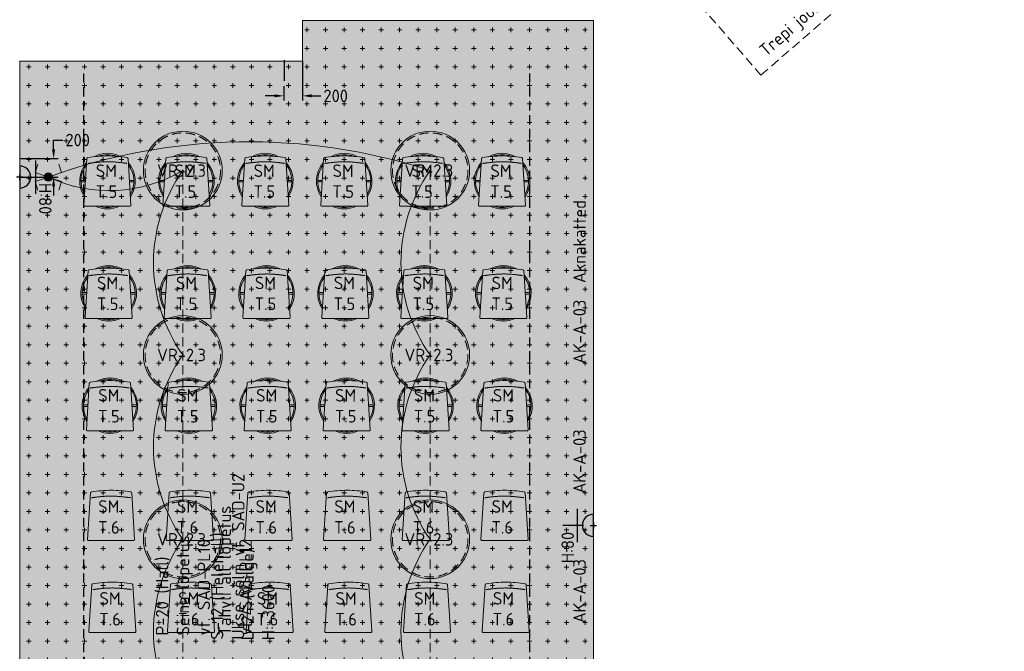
# Model space of a CAD drawing. Header units: millimetres. Extents: x 102382 to 164490, y 45733 to 103316.
# Tile 52 of 183: x 133100 to 143725, y 60490 to 67309. Entities that reach past the tile are written whole.
import ezdxf

# ---------------------------------------------------------------- set-up
doc = ezdxf.new("R2010")
doc.units = ezdxf.units.MM
doc.linetypes.add('Center', pattern=[4, 2.5, -0.5, 0.5, -0.5])
doc.linetypes.add('Hidden 100.00_ 50.00', pattern=[150, 100, -50])
doc.layers.get('0').update_dxf_attribs({"true_color": 0x000000})
for name, color, linetype, true_color in [('_SA-ELEKTER_pistikupesad', 7, 'Continuous', 0x9900cc), ('_SA-MÄRKUSED', 1, 'Continuous', 0xff0000), ('_SA-SISUSTUS_abi', 7, 'Continuous', 0x7f4f3f)]:
    doc.layers.add(name, color=color, linetype=linetype, true_color=true_color)
for name, color, linetype, lineweight, true_color in [('_SA-ELEKTER_tekst', 7, 'Continuous', 9, 0x9900cc), ('_SA-LAGI', 7, 'Continuous', 9, 0x5b5b5b), ('_SA-LAGI_hatch', 7, 'Continuous', 5, 0x787878), ('_SA-LAGI_tekst', 7, 'Continuous', 0, 0x7f4f3f), ('_SA-PORAND', 7, 'Continuous', 9, 0x5b5b5b), ('_SA-PORAND_hatch', 254, 'Continuous', 9, 0xbebebe), ('_SA-PORAND_tekst', 7, 'Continuous', 9, 0x5b5b5b), ('_SA-SEIN_tekst', 250, 'Continuous', 0, 0x333333), ('_SA-SISUSTUS_lahtine', 7, 'Continuous', 18, 0x7f4f3f), ('_SA-SISUSTUS_tekst', 7, 'Continuous', 0, 0x7f4f3f), ('_SA-TREPP_tekst', 7, 'Continuous', 0, 0x000000), ('_SA-VALGUSTUS', 20, 'Continuous', 13, 0xff3f00), ('_SA-VALGUSTUS_abi', 7, 'Center', 0, 0xff9f7f), ('_SA-VALGUSTUS_DIM', 240, 'Continuous', 13, 0xff003f), ('_SA-VALGUSTUS_lulitid', 240, 'Continuous', 9, 0xff003f), ('_SA-VALGUSTUS_valgusgrupid', 240, 'Continuous', 9, 0xff003f)]:
    doc.layers.add(name, color=color, linetype=linetype, lineweight=lineweight, true_color=true_color)
doc.styles.add('DIN Pro Light-Light', font='txt')
doc.styles.add('DIN Pro Medium-Medium', font='txt')
doc.dimstyles.new('INP_100_DIM', dxfattribs={"dimtxt": 135, "dimasz": 100, "dimexe": 50, "dimexo": 0.5, "dimgap": 20, "dimtad": 0, "dimtih": 1, "dimtoh": 1, "dimdec": 0, "dimzin": 1, "dimdsep": 46, "dimtxsty": 'DIN Pro Light-Light', "dimcen": 2.5, "dimadec": 1, "dimazin": 1, "dimtfac": 1, "dimtdec": 4, "dimtix": 1, "dimtofl": 0, "dimtmove": 1, "dimatfit": 3, "dimfxl": 1, "dimtolj": 1, "dimtzin": 1, "dimarcsym": 0})

# ---------------------------------------------------------------- blocks, each defined once
blk = doc.blocks.new('*D41')
at = {"layer": '_SA-VALGUSTUS_DIM', "color": 0, "lineweight": -2}
for p, q in [((136150, 66863), (136150, 66437)), ((135950, 66592), (135950, 66437)), ((135850, 66487), (135750, 66487)), ((136250, 66487), (136350, 66487))]:
    blk.add_line(p, q, dxfattribs=at)
at = {"layer": '_SA-VALGUSTUS_DIM', "color": 0}
for points in [[(135850, 66471), (135850, 66504), (135950, 66487)], [(136250, 66504), (136250, 66471), (136150, 66487)]]:
    blk.add_solid(points, dxfattribs=at)
at = {"layer": 'Defpoints', "color": 0}
for p in [(136150, 66863), (135950, 66593), (136150, 66487)]:
    blk.add_point(p, dxfattribs=at)
at = {"layer": '_SA-VALGUSTUS_DIM', "color": 0, "insert": (136510, 66487), "char_height": 135, "attachment_point": 5, "style": 'DIN Pro Light-Light'}
blk.add_mtext('\\A1;200', dxfattribs=at)
blk = doc.blocks.new('*D45')
at = {"layer": '_SA-VALGUSTUS_DIM', "color": 0, "lineweight": -2}
for p, q in [((133466, 66010), (133566, 66010)), ((133466, 65910), (133466, 66010)), ((133100, 65810), (133516, 65810)), ((133100, 65610), (133516, 65610)), ((133466, 65510), (133466, 65410))]:
    blk.add_line(p, q, dxfattribs=at)
at = {"layer": '_SA-VALGUSTUS_DIM', "color": 0}
for points in [[(133449, 65910), (133483, 65910), (133466, 65810)], [(133483, 65510), (133449, 65510), (133466, 65610)]]:
    blk.add_solid(points, dxfattribs=at)
at = {"layer": 'Defpoints', "color": 0}
for p in [(133100, 65810), (133466, 65810), (133100, 65610)]:
    blk.add_point(p, dxfattribs=at)
at = {"layer": '_SA-VALGUSTUS_DIM', "color": 0, "insert": (133726, 66010), "char_height": 135, "attachment_point": 5, "style": 'DIN Pro Light-Light'}
blk.add_mtext('\\A1;200', dxfattribs=at)
blk = doc.blocks.new('VR-2.3')
at = {"color": 0}
blk.add_circle((0, 0), 425, dxfattribs=at)
at = {"color": 0, "linetype": 'Hidden 100.00_ 50.00', "lineweight": -2}
blk.add_circle((0, 0), 407, dxfattribs=at)
at = {"color": 0, "lineweight": -2, "insert": (-277, 67), "char_height": 135, "width": 1378.03, "attachment_point": 1, "style": 'DIN Pro Medium-Medium'}
blk.add_mtext('VR-2.3', dxfattribs=at)
blk = doc.blocks.new('SM-T.6')
at = {"color": 0, "lineweight": -2}
blk.add_lwpolyline([(-255, -530, 0.43317), (-243, -543), (241, -543, 0.43317), (253, -530), (221, -29), (221, -29), (221, -29), (221, -29), (221, -29), (221, -28), (221, -28), (221, -28), (221, -28), (221, -27), (220, -27), (220, -27), (220, -27), (220, -26), (220, -26), (220, -26), (220, -26), (220, -25), (220, -25), (220, -25), (220, -25), (219, -25), (219, -24), (219, -24), (219, -24), (219, -24), (219, -23), (219, -23), (218, -23), (218, -23), (218, -23), (218, -22), (218, -22), (218, -22), (217, -22), (217, -22), (217, -22), (217, -21), (217, -21), (217, -21), (216, -21), (216, -21), (216, -21), (216, -20), (216, -20), (215, -20), (215, -20), (215, -20), (215, -20), (214, -20), (214, -20), (214, -19), (214, -19), (214, -19), (213, -19), (213, -19), (213, -19), (213, -19), (212, -19), (212, -19), (212, -19), (212, -19), (211, -19), (211, -19), (211, -18), (185, -14), (158, -10), (132, -7), (106, -5), (79, -3), (53, -1), (26, 0), (0, 0), (-27, 0), (-54, -1), (-81, -3), (-107, -5), (-134, -7), (-160, -10), (-187, -14), (-213, -18), (-213, -19), (-213, -19), (-214, -19), (-214, -19), (-214, -19), (-214, -19), (-215, -19), (-215, -19), (-215, -19), (-215, -19), (-216, -19), (-216, -19), (-216, -19), (-216, -20), (-216, -20), (-217, -20), (-217, -20), (-217, -20), (-217, -20), (-218, -20), (-218, -20), (-218, -21), (-218, -21), (-218, -21), (-219, -21), (-219, -21), (-219, -21), (-219, -22), (-219, -22), (-219, -22), (-220, -22), (-220, -22), (-220, -22), (-220, -23), (-220, -23), (-220, -23), (-221, -23), (-221, -23), (-221, -24), (-221, -24), (-221, -24), (-221, -24), (-221, -25), (-222, -25), (-222, -25), (-222, -25), (-222, -25), (-222, -26), (-222, -26), (-222, -26), (-222, -26), (-222, -27), (-222, -27), (-222, -27), (-223, -27), (-223, -28), (-223, -28), (-223, -28), (-223, -28), (-223, -29), (-223, -29), (-223, -29), (-223, -29), (-223, -29)], format="xyb", close=True, dxfattribs=at)
blk.add_open_spline([(-213, -81), (-161, -73), (-56, -63), (49, -63), (154, -73), (207, -80)], degree=2, dxfattribs=at)
at = {"color": 0, "linetype": 'ByBlock', "lineweight": -2, "insert": (-139, -107), "char_height": 135, "width": 767.21, "attachment_point": 1, "rotation": 359.5198, "style": 'DIN Pro Medium-Medium'}
blk.add_mtext('{\\fDIN Pro;SM}\\P{\\fDIN Pro;T.6}\\P', dxfattribs=at)
blk = doc.blocks.new('SM-T.5')
at = {"color": 0, "lineweight": -2}
for p, q in [((-7, -14), (-7, -28)), ((9, -14), (9, -28)), ((-286, -292), (-237, -292)), ((-286, -308), (-238, -308)), ((237, -292), (286, -292)), ((238, -308), (286, -308)), ((-7, -572), (-7, -586)), ((9, -572), (9, -586))]:
    blk.add_line(p, q, dxfattribs=at)
blk.add_lwpolyline([(-254, -559, 0.43317), (-242, -572), (242, -572, 0.43317), (254, -559), (222, -58), (222, -58), (222, -57), (222, -57), (222, -57), (222, -57), (222, -57), (222, -56), (222, -56), (222, -56), (221, -56), (221, -55), (221, -55), (221, -55), (221, -55), (221, -54), (221, -54), (221, -54), (221, -54), (221, -53), (221, -53), (220, -53), (220, -53), (220, -53), (220, -52), (220, -52), (220, -52), (220, -52), (220, -52), (219, -51), (219, -51), (219, -51), (219, -51), (219, -51), (219, -50), (218, -50), (218, -50), (218, -50), (218, -50), (218, -49), (217, -49), (217, -49), (217, -49), (217, -49), (217, -49), (216, -49), (216, -48), (216, -48), (216, -48), (215, -48), (215, -48), (215, -48), (215, -48), (215, -48), (214, -48), (214, -48), (214, -47), (214, -47), (213, -47), (213, -47), (213, -47), (213, -47), (213, -47), (212, -47), (212, -47), (186, -43), (160, -39), (133, -36), (107, -33), (80, -31), (54, -30), (28, -29), (1, -28), (-26, -29), (-53, -30), (-80, -31), (-106, -33), (-133, -36), (-159, -39), (-186, -43), (-212, -47), (-212, -47), (-212, -47), (-213, -47), (-213, -47), (-213, -47), (-213, -47), (-214, -47), (-214, -47), (-214, -48), (-214, -48), (-215, -48), (-215, -48), (-215, -48), (-215, -48), (-215, -48), (-216, -48), (-216, -48), (-216, -48), (-216, -49), (-216, -49), (-217, -49), (-217, -49), (-217, -49), (-217, -49), (-218, -49), (-218, -50), (-218, -50), (-218, -50), (-218, -50), (-218, -50), (-219, -51), (-219, -51), (-219, -51), (-219, -51), (-219, -51), (-219, -52), (-220, -52), (-220, -52), (-220, -52), (-220, -52), (-220, -53), (-220, -53), (-220, -53), (-221, -53), (-221, -53), (-221, -54), (-221, -54), (-221, -54), (-221, -54), (-221, -55), (-221, -55), (-221, -55), (-221, -55), (-221, -56), (-221, -56), (-222, -56), (-222, -56), (-222, -57), (-222, -57), (-222, -57), (-222, -57), (-222, -57), (-222, -58), (-222, -58)], format="xyb", close=True, dxfattribs=at)
for radius, start, end in [(300, 61.2594, 118.7531), (300, 138.4815, 214.1519), (286, 69.2725, 110.7607), (300, 325.8481, 41.5185), (286, 142.2864, 210.347), (286, 329.653, 37.7136), (300, 244.8399, 295.1601), (286, 251.7644, 288.2356)]:
    blk.add_arc((0, -300), radius, start, end, dxfattribs=at)
blk.add_open_spline([(-212, -110), (-160, -102), (-55, -92), (50, -91), (155, -101), (208, -109)], degree=2, dxfattribs=at)
at = {"color": 0, "linetype": 'ByBlock', "lineweight": -2, "insert": (-125, -120), "char_height": 135, "width": 767.21, "attachment_point": 1, "rotation": 359.5198, "style": 'DIN Pro Medium-Medium'}
blk.add_mtext('{\\fDIN Pro;SM}\\P{\\fDIN Pro;T.5}\\P', dxfattribs=at)
blk = doc.blocks.new('_SA pistik(syvistatud) x1')
at = {"linetype": 'ByBlock', "lineweight": -2}
blk.add_hatch(color=0, dxfattribs=at).paths.add_polyline_path([(-80.2, 0), (80, 0), (80, 1.8), (79.9, 3.5), (79.8, 5.3), (79.6, 7.1), (79.4, 9), (79.2, 10.8), (78.9, 12.6), (78.5, 14.5), (78.1, 16.3), (77.7, 18.2), (77.2, 20), (76.7, 21.9), (76.1, 23.7), (75.5, 25.5), (74.8, 27.4), (74.1, 29.2), (73.3, 31), (72.5, 32.8), (71.7, 34.6), (70.7, 36.4), (69.8, 38.2), (68.8, 39.9), (67.7, 41.7), (66.6, 43.4), (65.5, 45), (64.3, 46.7), (63, 48.3), (61.7, 49.9), (60.4, 51.5), (59.1, 53), (57.6, 54.5), (56.2, 56), (54.7, 57.4), (53.2, 58.8), (51.7, 60.1), (50.1, 61.4), (48.5, 62.7), (46.8, 63.9), (45.1, 65.1), (43.4, 66.2), (41.7, 67.3), (40, 68.3), (38.2, 69.3), (36.5, 70.3), (34.7, 71.2), (32.8, 72), (31, 72.8), (29.2, 73.5), (27.4, 74.2), (25.5, 74.9), (23.7, 75.5), (21.8, 76), (19.9, 76.5), (18.1, 77), (16.2, 77.4), (14.4, 77.8), (12.5, 78.1), (10.7, 78.4), (8.9, 78.6), (7.1, 78.8), (5.3, 78.9), (3.5, 79), (1.7, 79.1), (-0.1, 79.1), (-1.9, 79.1), (-3.6, 79), (-5.4, 78.9), (-7.2, 78.8), (-9.1, 78.6), (-10.9, 78.4), (-12.7, 78.1), (-14.6, 77.8), (-16.4, 77.4), (-18.3, 77), (-20.1, 76.5), (-22, 76), (-23.8, 75.5), (-25.7, 74.9), (-27.5, 74.2), (-29.4, 73.5), (-31.2, 72.8), (-33, 72), (-34.8, 71.2), (-36.6, 70.3), (-38.4, 69.3), (-40.2, 68.3), (-41.9, 67.3), (-43.6, 66.2), (-45.3, 65.1), (-47, 63.9), (-48.6, 62.7), (-50.3, 61.4), (-51.8, 60.1), (-53.4, 58.8), (-54.9, 57.4), (-56.4, 56), (-57.8, 54.5), (-59.2, 53), (-60.6, 51.5), (-61.9, 49.9), (-63.2, 48.3), (-64.4, 46.7), (-65.6, 45), (-66.8, 43.4), (-67.9, 41.7), (-69, 39.9), (-70, 38.2), (-70.9, 36.4), (-71.8, 34.6), (-72.7, 32.8), (-73.5, 31), (-74.3, 29.2), (-75, 27.4), (-75.7, 25.5), (-76.3, 23.7), (-76.9, 21.9), (-77.4, 20), (-77.9, 18.2), (-78.3, 16.3), (-78.7, 14.5), (-79.1, 12.6), (-79.4, 10.8), (-79.6, 9), (-79.8, 7.1), (-80, 5.3), (-80.1, 3.5), (-80.2, 1.8)], flags=0)
at = {"color": 0, "linetype": 'ByBlock', "lineweight": -2}
for p, q in [((0, 70.7), (0, 218.6)), ((-120, 114.6), (120, 114.6)), ((0, 22), (0, -22)), ((22, 0), (-22, 0))]:
    blk.add_line(p, q, dxfattribs=at)
blk.add_lwpolyline([(-80.2, 0), (80, 0, 0.986995)], format="xyb", close=True, dxfattribs=at)
blk = doc.blocks.new('_SA Lyliti(syvistatud) 2xVeksel')
at = {"linetype": 'ByBlock', "lineweight": -2}
blk.add_hatch(color=0, dxfattribs=at).paths.add_polyline_path([(75, 0), (75, 2), (75, 3), (75, 5), (75, 7), (75, 8), (74, 10), (74, 12), (74, 14), (73, 15), (73, 17), (73, 19), (72, 21), (72, 22), (71, 24), (70, 26), (70, 28), (69, 29), (68, 31), (67, 33), (67, 34), (66, 36), (65, 38), (64, 39), (63, 41), (62, 43), (61, 44), (59, 46), (58, 47), (57, 49), (56, 50), (54, 52), (53, 53), (52, 54), (50, 56), (49, 57), (47, 58), (46, 59), (44, 61), (43, 62), (41, 63), (39, 64), (38, 65), (36, 66), (34, 67), (33, 67), (31, 68), (29, 69), (28, 70), (26, 70), (24, 71), (22, 72), (21, 72), (19, 73), (17, 73), (15, 73), (14, 74), (12, 74), (10, 74), (8, 75), (7, 75), (5, 75), (3, 75), (2, 75), (0, 75), (-2, 75), (-3, 75), (-5, 75), (-7, 75), (-8, 75), (-10, 74), (-12, 74), (-14, 74), (-15, 73), (-17, 73), (-19, 73), (-21, 72), (-22, 72), (-24, 71), (-26, 70), (-28, 70), (-29, 69), (-31, 68), (-33, 67), (-34, 67), (-36, 66), (-38, 65), (-39, 64), (-41, 63), (-43, 62), (-44, 61), (-46, 59), (-47, 58), (-49, 57), (-50, 56), (-52, 54), (-53, 53), (-54, 52), (-56, 50), (-57, 49), (-58, 47), (-59, 46), (-61, 44), (-62, 43), (-63, 41), (-64, 39), (-65, 38), (-66, 36), (-67, 34), (-67, 33), (-68, 31), (-69, 29), (-70, 28), (-70, 26), (-71, 24), (-72, 22), (-72, 21), (-73, 19), (-73, 17), (-73, 15), (-74, 14), (-74, 12), (-74, 10), (-75, 8), (-75, 7), (-75, 5), (-75, 3), (-75, 2), (-75, 0), (-75, -2), (-75, -3), (-75, -5), (-75, -7), (-75, -8), (-74, -10), (-74, -12), (-74, -14), (-73, -15), (-73, -17), (-73, -19), (-72, -21), (-72, -22), (-71, -24), (-70, -26), (-70, -28), (-69, -29), (-68, -31), (-67, -33), (-67, -34), (-66, -36), (-65, -38), (-64, -39), (-63, -41), (-62, -43), (-61, -44), (-59, -46), (-58, -47), (-57, -49), (-56, -50), (-54, -52), (-53, -53), (-52, -54), (-50, -56), (-49, -57), (-47, -58), (-46, -59), (-44, -61), (-43, -62), (-41, -63), (-39, -64), (-38, -65), (-36, -66), (-34, -67), (-33, -67), (-31, -68), (-29, -69), (-28, -70), (-26, -70), (-24, -71), (-22, -72), (-21, -72), (-19, -73), (-17, -73), (-15, -73), (-14, -74), (-12, -74), (-10, -74), (-8, -75), (-7, -75), (-5, -75), (-3, -75), (-2, -75), (0, -75), (2, -75), (3, -75), (5, -75), (7, -75), (8, -75), (10, -74), (12, -74), (14, -74), (15, -73), (17, -73), (19, -73), (21, -72), (22, -72), (24, -71), (26, -70), (28, -70), (29, -69), (31, -68), (33, -67), (34, -67), (36, -66), (38, -65), (39, -64), (41, -63), (43, -62), (44, -61), (46, -59), (47, -58), (49, -57), (50, -56), (52, -54), (53, -53), (54, -52), (56, -50), (57, -49), (58, -47), (59, -46), (61, -44), (62, -43), (63, -41), (64, -39), (65, -38), (66, -36), (67, -34), (67, -33), (68, -31), (69, -29), (70, -28), (70, -26), (71, -24), (72, -22), (72, -21), (73, -19), (73, -17), (73, -15), (74, -14), (74, -12), (74, -10), (75, -8), (75, -7), (75, -5), (75, -3), (75, -2)], flags=0)
at = {"color": 0, "linetype": 'ByBlock', "lineweight": -2}
for p, q in [((-81, 236), (-233, 187)), ((-24, 71), (-81, 236)), ((24, 71), (81, 236)), ((81, 236), (233, 187)), ((-24, -71), (-81, -236)), ((24, -71), (81, -236)), ((-81, -236), (-233, -187)), ((81, -236), (233, -187))]:
    blk.add_line(p, q, dxfattribs=at)
blk.add_circle((0, 0), 75, dxfattribs=at)

msp = doc.modelspace()

# ---------------------------------------------------------------- hatches: boundary and pattern name
at = {"layer": '_SA-LAGI_hatch'}
h = msp.add_hatch(dxfattribs=at)
h.set_pattern_fill('Plus', color=256, scale=200, style=0, pattern_type=2)
h.set_pattern_definition([(0, (-25, 0), (0, 200), [50, -150]), (90, (0, -25), (-200, 1e-14), [50, -150])])
h.paths.add_polyline_path([(133100, 66863.2), (133100, 57150), (139290, 57150), (139290, 67300.2), (136150, 67300.2), (136150, 66863.2)], flags=0)
at = {"layer": '_SA-PORAND_hatch', "true_color": 0xf1f1e1}
msp.add_hatch(color=7, dxfattribs=at).paths.add_polyline_path([(133100, 66863.2), (133100, 57430), (139290, 57430), (139290, 67300.2), (136150, 67300.2), (136150, 66863.2)], flags=0)

# ---------------------------------------------------------------- linework, layer by layer
at = {"layer": '_SA-LAGI'}
msp.add_lwpolyline([(133100, 66863.2), (133100, 57150), (139290, 57150), (139290, 67300.2), (136150, 67300.2), (136150, 66863.2)], close=True, dxfattribs=at)
at = {"layer": '_SA-MÄRKUSED'}
msp.add_line((135956.2, 66649.9), (135956.2, 66873.2), dxfattribs=at)
for p in [(134860.4, 65680.5), (137529.6, 65680.5), (134860.4, 63690.1), (137529.6, 63690.1), (134860.4, 61699.8), (137529.6, 61699.8)]:
    msp.add_point(p, dxfattribs=at)
at = {"layer": '_SA-PORAND'}
msp.add_lwpolyline([(133100, 66863.2), (133100, 57150), (139290, 57150), (139290, 67300.2), (136150, 67300.2), (136150, 66863.2)], close=True, dxfattribs=at)
at = {"layer": '_SA-SISUSTUS_abi', "linetype": 'Hidden 100.00_ 50.00'}
for p, q in [((133787.5, 66730), (133787.5, 57150)), ((138602.5, 66730), (138602.5, 57150))]:
    msp.add_line(p, q, dxfattribs=at)
at = {"layer": '_SA-TREPP_tekst', "color": 1, "linetype": 'Hidden 100.00_ 50.00', "true_color": 0xff0000}
msp.add_lwpolyline([(141097.3, 66710.5), (145380.8, 70423.6), (143747.4, 72307.8), (139463.9, 68594.8)], close=True, dxfattribs=at)
at = {"layer": '_SA-VALGUSTUS_abi', "linetype": 'Hidden 100.00_ 50.00'}
for p, q in [((134860.4, 65680.5), (134860.4, 59709.4)), ((137529.6, 65680.5), (137529.6, 59709.4))]:
    msp.add_line(p, q, dxfattribs=at)
at = {"layer": '_SA-VALGUSTUS_valgusgrupid', "extrusion": (0, 0, -1)}
msp.add_arc((-135571.7, 59670), 6321.3, 69.99648, 108.04277, dxfattribs=at)
at = {"layer": '_SA-VALGUSTUS_valgusgrupid'}
for centre, radius, start, end in [((134068.1, 67020), 1556.3, 244.95779, 300.60572), ((136267.6, 64685.3), 1723.5, 144.73163, 215.26837), ((138936.8, 64685.3), 1723.5, 144.73163, 215.26837), ((136267.6, 62695), 1723.5, 144.73163, 215.26837), ((138936.8, 62695), 1723.5, 144.73163, 215.26837), ((136267.6, 60704.6), 1723.5, 144.73163, 215.26837), ((138936.8, 60704.6), 1723.5, 144.73163, 215.26837)]:
    msp.add_arc(centre, radius, start, end, dxfattribs=at)

# ---------------------------------------------------------------- block references
at = {"layer": '_SA-ELEKTER_pistikupesad', "xscale": 1.499999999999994, "yscale": 1.499999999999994, "zscale": 1.5}
for p, rotation in [((133100, 65610), 270.0000018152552), ((139290, 61849.9), 90.00000181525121)]:
    msp.add_blockref('_SA pistik(syvistatud) x1', p, dxfattribs=dict(at, rotation=rotation))
at = {"layer": '_SA-SISUSTUS_lahtine'}
for name, p in [('SM-T.5', (134046.9, 65867)), ('SM-T.5', (134898.5, 65867)), ('SM-T.5', (135750.2, 65867)), ('SM-T.5', (136601.8, 65867)), ('SM-T.5', (137453.4, 65867)), ('SM-T.5', (138305.1, 65867)), ('SM-T.5', (134060.1, 64655.5)), ('SM-T.5', (134911.7, 64655.5)), ('SM-T.5', (135763.3, 64655.5)), ('SM-T.5', (136615, 64655.5)), ('SM-T.5', (137466.6, 64655.5)), ('SM-T.5', (138318.3, 64655.5)), ('SM-T.5', (134073.3, 63442.1)), ('SM-T.5', (134924.9, 63442.1)), ('SM-T.5', (135776.5, 63442.1)), ('SM-T.5', (136628.2, 63442.1)), ('SM-T.5', (137479.8, 63442.1)), ('SM-T.5', (138331.5, 63442.1)), ('SM-T.6', (134087.5, 62228.8)), ('SM-T.6', (134936.5, 62228.8)), ('SM-T.6', (135785.5, 62228.8)), ('SM-T.6', (136634.5, 62228.8)), ('SM-T.6', (137483.5, 62228.8)), ('SM-T.6', (138332.5, 62228.8)), ('SM-T.6', (134100.7, 61237)), ('SM-T.6', (134949.7, 61237)), ('SM-T.6', (135798.7, 61237)), ('SM-T.6', (136647.7, 61237)), ('SM-T.6', (137496.7, 61237)), ('SM-T.6', (138345.7, 61237))]:
    msp.add_blockref(name, p, dxfattribs=at)
at = {"layer": '_SA-VALGUSTUS'}
for p in [(134860.4, 65680.5), (137529.6, 65680.5), (134860.4, 63690.1), (137529.6, 63690.1), (134860.4, 61699.8), (137529.6, 61699.8)]:
    msp.add_blockref('VR-2.3', p, dxfattribs=at)
at = {"layer": '_SA-VALGUSTUS_lulitid', "xscale": 0.6000000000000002, "yscale": 0.6000000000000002, "zscale": 0.6000000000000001, "rotation": 89.999999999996}
msp.add_blockref('_SA Lyliti(syvistatud) 2xVeksel', (133409.3, 65610), dxfattribs=at)

# ---------------------------------------------------------------- texts
at = {"layer": '_SA-ELEKTER_tekst', "char_height": 135, "width": 1007.705, "attachment_point": 1, "style": 'DIN Pro Light-Light'}
for insert, rotation in [((133443.8, 65547), 270), ((138946.2, 61441.3), 90)]:
    msp.add_mtext('H:80', dxfattribs=dict(at, insert=insert, rotation=rotation))
at = {"layer": '_SA-LAGI_tekst', "insert": (135489.4, 60610.2), "char_height": 135, "width": 2289.836, "attachment_point": 1, "rotation": 90, "style": 'DIN Pro Medium-Medium'}
msp.add_mtext('{\\fDIN Pro;L-24 (Valge)}\\P{\\fDIN Pro;H: 3600}\\P', dxfattribs=at)
at = {"layer": '_SA-PORAND_tekst', "insert": (134569.2, 60661.5), "char_height": 135, "width": 3158.852, "attachment_point": 1, "rotation": 90, "style": 'DIN Pro Medium-Medium'}
msp.add_mtext('{\\fDIN Pro;P-20 (Hall)}\\P{\\fDIN Pro;Seina lõpetus }\\P{\\fDIN Pro;vt. SAD-PL10}\\P{\\fDIN Pro;Tahvli all lõpetus}\\P{\\fDIN Pro;vt. SAD-PL12}\\P\\P', dxfattribs=at)
at = {"layer": '_SA-SEIN_tekst', "insert": (135162.5, 60616.8), "char_height": 135, "width": 3955.574, "attachment_point": 1, "rotation": 89.88235, "style": 'DIN Pro Medium-Medium'}
msp.add_mtext('{\\fDIN Pro;S-12 (Helehall)}\\P{\\fDIN Pro;Ukse sõlm vt. SAD-U2}\\P', dxfattribs=at)
at = {"layer": '_SA-SISUSTUS_tekst', "char_height": 135, "attachment_point": 1, "rotation": 89.88125, "style": 'DIN Pro Medium-Medium'}
for s, insert, width in [('Aknakatted', (139071.9, 64466.6), 2176.23), ('AK-A-03', (139071.9, 63594.3), 1693.77), ('AK-A-03', (139071.9, 62194.2), 1693.77), ('AK-A-03', (139071.9, 60794.2), 1693.77)]:
    msp.add_mtext(s, dxfattribs=dict(at, insert=insert, width=width))
at = {"layer": '_SA-TREPP_tekst', "insert": (141065.6, 67006), "char_height": 135, "width": 4675.574, "attachment_point": 1, "rotation": 41, "style": 'DIN Pro Medium-Medium'}
msp.add_mtext('Trepi joonis vt. SAPT-T-08', dxfattribs=at)

# ---------------------------------------------------------------- dimensions: what is measured, and where the dimension line sits
at = {"layer": '_SA-VALGUSTUS_DIM'}
dim = msp.add_linear_dim(base=(136150, 66487.3), p1=(135950, 66592.9), p2=(136150, 66863.2), dimstyle='INP_100_DIM', override={"dimtxt": 135, "dimasz": 100, "dimexe": 50, "dimexo": 0.5, "dimgap": 20, "dimdec": 0, "dimzin": 1, "dimtxsty": 'DIN Pro Light-Light', "dimsah": 0, "dimcen": 2.5, "dimadec": 1, "dimazin": 1, "dimtix": 0, "dimtmove": 0, "dimtzin": 1}, dxfattribs=at)
dim.commit()
dim.dimension.update_dxf_attribs({"geometry": '*D41', "text_midpoint": (136509.5, 66487.3)})
dim = msp.add_linear_dim(base=(133466, 65810), p1=(133100, 65610), p2=(133100, 65810), angle=90, dimstyle='INP_100_DIM', override={"dimtxt": 135, "dimasz": 100, "dimexe": 50, "dimexo": 0.5, "dimgap": 20, "dimdec": 0, "dimzin": 1, "dimtxsty": 'DIN Pro Light-Light', "dimsah": 0, "dimcen": 2.5, "dimadec": 1, "dimazin": 1, "dimtix": 0, "dimtmove": 0, "dimtzin": 1}, dxfattribs=at)
dim.commit()
dim.dimension.update_dxf_attribs({"geometry": '*D45', "text_midpoint": (133725.6, 66010)})

doc.saveas('drawing.dxf')
